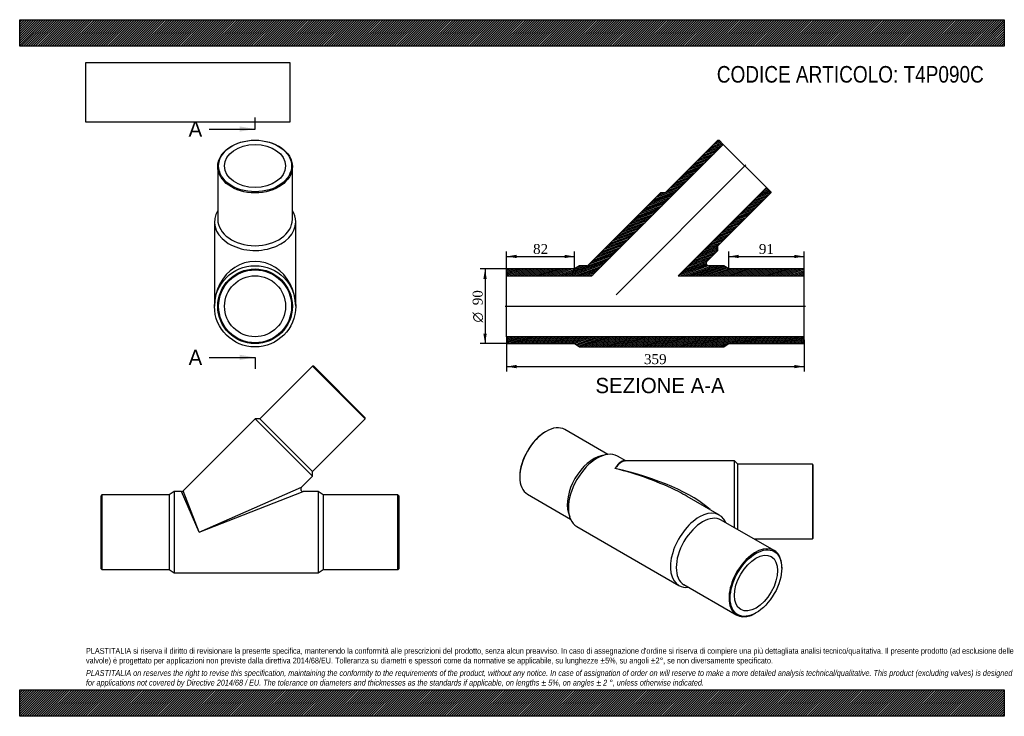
# Model space of a CAD drawing. Header units: millimetres. Extents: x 0 to 1188, y 0 to 840.
import ezdxf
from ezdxf.enums import TextEntityAlignment as Align
from ezdxf.lldxf.tags import DXFTag

# ---------------------------------------------------------------- set-up
doc = ezdxf.new("R2010")
doc.units = ezdxf.units.MM
doc.header["$LTSCALE"] = 4
for name, color, linetype in [('Default', 7, 'Continuous'), ('DV3_Default', 7, 'Continuous'), ('T4P090C', 7, 'Continuous')]:
    doc.layers.add(name, color=color, linetype=linetype)
doc.styles.add('SEACAD_Solid_Edge_ANSI', font='seans.ttf')
doc.styles.add('SEACAD_Solid_Edge_ANSI1_Symbols', font='semeca1.ttf')
doc.styles.add('SEACAD_Times_New_Roman', font='times.ttf')
tags = doc.linetypes.add('CENTER2', pattern=[28.575, 19.05, -3.175, 3.175, -3.175]).pattern_tags.tags
tags[10:11] = [DXFTag(74, 4), DXFTag(75, 0), DXFTag(340, '0'), DXFTag(46, 0.0), DXFTag(50, 0.0), DXFTag(44, 0.0), DXFTag(45, 0.0)]
tags[8:9] = [DXFTag(74, 4), DXFTag(75, 0), DXFTag(340, '0'), DXFTag(46, 0.0), DXFTag(50, 0.0), DXFTag(44, 0.0), DXFTag(45, 0.0)]
tags[6:7] = [DXFTag(74, 4), DXFTag(75, 0), DXFTag(340, '0'), DXFTag(46, 0.0), DXFTag(50, 0.0), DXFTag(44, 0.0), DXFTag(45, 0.0)]
tags[4:5] = [DXFTag(74, 4), DXFTag(75, 0), DXFTag(340, '0'), DXFTag(46, 0.0), DXFTag(50, 0.0), DXFTag(44, 0.0), DXFTag(45, 0.0)]
doc.dimstyles.new('ANSImm', dxfattribs={"dimtxt": 12, "dimasz": 12, "dimexe": 6, "dimexo": 0, "dimgap": 3, "dimtad": 1, "dimdsep": 46, "dimtxsty": 'SEACAD_Times_New_Roman', "dimblk1": '_SE_FILLED', "dimblk2": '_SE_FILLED', "dimsah": 1, "dimcen": 6, "dimazin": 0, "dimtfac": 0.85, "dimtdec": 3, "dimtofl": 0, "dimtmove": 0, "dimatfit": 3, "dimfxl": 1, "dimarcsym": 0})
picture_1 = doc.add_image_def('image1.jpg', size_in_pixel=(4302, 1260))

# ---------------------------------------------------------------- blocks, each defined once
blk = doc.blocks.new('SE')
at = {"layer": 'T4P090C', "color": 7, "linetype": 'Continuous'}
for p, q in [((353.3, 422.3), (289.6, 358.7)), ((416.9, 358.7), (353.3, 422.3)), ((354.7, 422.3), (353.3, 422.3)), ((354.7, 422.3), (416.9, 360.1)), ((284, 358.7), (197.2, 271.9)), ((284, 358.7), (353.3, 289.4)), ((289.6, 358.7), (284, 358.7)), ((289.6, 358.7), (353.3, 295)), ((353.3, 295), (416.9, 358.7)), ((416.9, 358.7), (416.9, 360.1)), ((340, 276.1), (353.3, 289.4)), ((353.3, 289.4), (353.3, 295)), ((216.6, 222), (340, 276.1)), ((99.3, 267), (98.3, 266)), ((98.3, 178), (98.3, 266)), ((99.3, 267), (99.3, 177)), ((180.3, 267), (99.3, 267)), ((186.3, 271), (180.3, 267)), ((180.3, 267), (180.3, 177)), ((186.3, 271), (186.3, 173)), ((195.1, 271), (186.3, 271)), ((216.6, 222), (195.1, 271)), ((216.6, 222), (197.2, 271.9)), ((216.6, 222), (342.1, 271)), ((360.3, 271), (342.1, 271)), ((360.3, 271), (360.3, 173)), ((366.3, 267), (360.3, 271)), ((366.3, 267), (366.3, 177)), ((456.3, 267), (366.3, 267)), ((456.3, 177), (456.3, 267)), ((457.3, 266), (456.3, 267)), ((457.3, 266), (457.3, 178)), ((98.3, 178), (99.3, 177)), ((99.3, 177), (180.3, 177)), ((180.3, 177), (186.3, 173)), ((186.3, 173), (360.3, 173)), ((360.3, 173), (366.3, 177)), ((366.3, 177), (456.3, 177)), ((456.3, 177), (457.3, 178))]:
    blk.add_line(p, q, dxfattribs=at)
for centre, start, end in [((342.1, 274), 136.5622, 268.4092), ((195.1, 274), 270.5163, 314.7965)]:
    blk.add_arc(centre, 3, start, end, dxfattribs=at)
blk = doc.blocks.new('SE1')
at = {"layer": 'T4P090C', "color": 7, "linetype": 'Continuous'}
for p, q in [((239, 662.9), (239, 599.3)), ((329, 599.3), (329, 662.9)), ((235, 596.4), (235, 494.4)), ((333, 494.4), (333, 596.4))]:
    blk.add_line(p, q, dxfattribs=at)
for radius in [49, 45, 44, 36.8]:
    blk.add_circle((284, 494.4), radius, dxfattribs=at)
for centre, major_axis in [((284, 662.9), (-45, 0)), ((284, 663.6), (44, 0)), ((284, 663.6), (36.8, 0))]:
    blk.add_ellipse(centre, major_axis=major_axis, ratio=0.707107, dxfattribs=at)
for centre, major_axis, ratio, start_param, end_param in [((284, 596.4), (49, 0), 0.707107, 2.734731, 6.283185), ((284, 596.4), (49, 0), 0.707107, 0, 0.406861), ((284, 599.3), (45, 0), 0.707107, 3.141593, 6.283185), ((284, 494.4), (0, -54.1), 0.905373, 1.570796, 4.712389)]:
    blk.add_ellipse(centre, major_axis=major_axis, ratio=ratio, start_param=start_param, end_param=end_param, dxfattribs=at)
blk = doc.blocks.new('SE3')
at = {"color": 7, "linetype": 'Continuous', "style": 'SEACAD_Solid_Edge_ANSI'}
blk.add_text('A', height=18.4, dxfattribs=at).set_placement((203.8, 717.4), align=Align.TOP_LEFT)
blk = doc.blocks.new('SE4')
at = {"color": 7, "linetype": 'Continuous', "style": 'SEACAD_Solid_Edge_ANSI'}
blk.add_text('A', height=18.4, dxfattribs=at).set_placement((203.8, 442), align=Align.TOP_LEFT)
blk = doc.blocks.new('SEANNOT_GROUP')
at = {"linetype": 'Continuous'}
blk.add_hatch(color=7, dxfattribs=at).paths.add_polyline_path([(265.6, 705.1), (284, 708.2), (265.6, 711.3)])
at = {"color": 7, "linetype": 'Continuous'}
blk.add_lwpolyline([(228.8, 708.2), (284, 708.2)], dxfattribs=at)
blk = doc.blocks.new('SEANNOT_GROUP1')
at = {"linetype": 'Continuous'}
blk.add_hatch(color=7, dxfattribs=at).paths.add_polyline_path([(265.6, 429.7), (284, 432.8), (265.6, 435.9)])
at = {"color": 7, "linetype": 'Continuous'}
blk.add_lwpolyline([(228.8, 432.8), (284, 432.8)], dxfattribs=at)
blk = doc.blocks.new('SE2')
at = {"layer": 'Default', "color": 7, "linetype": 'CENTER2'}
for p, q in [((284, 708.2), (284, 722)), ((284, 432.8), (284, 419))]:
    blk.add_line(p, q, dxfattribs=at)
at = {"layer": 'Default', "color": 7, "linetype": 'CENTER2', "const_width": 0.0001}
blk.add_lwpolyline([(284, 708.2), (284, 432.8)], dxfattribs=at)
at = {"layer": 'Default'}
for name in ['SE3', 'SEANNOT_GROUP', 'SE4', 'SEANNOT_GROUP1']:
    blk.add_blockref(name, (0, 0), dxfattribs=at)
blk = doc.blocks.new('SE5')
at = {"layer": 'T4P090C', "linetype": 'Continuous'}
h = blk.add_hatch(dxfattribs=at)
h.set_pattern_fill('LINE', scale=0.472441, angle=200, style=0)
edge = h.paths.add_edge_path()
edge.add_line((675.5, 543.4), (669.5, 539.4))
edge.add_line((669.5, 539.4), (588.5, 539.4))
edge.add_line((588.5, 539.4), (587.5, 538.4))
edge.add_line((587.5, 538.4), (587.5, 531.2))
edge.add_line((587.5, 531.2), (690.5, 531.2))
edge.add_line((690.5, 531.2), (848.9, 689.6))
edge.add_line((848.9, 689.6), (843.8, 694.7))
edge.add_line((843.8, 694.7), (842.4, 694.7))
edge.add_line((842.4, 694.7), (778.8, 631.1))
edge.add_line((778.8, 631.1), (773.1, 631.1))
edge.add_line((773.1, 631.1), (686.3, 544.3))
edge.add_arc((684.2, 546.4), 3, 270, 315, ccw=False)
edge.add_line((684.2, 543.4), (675.5, 543.4))
h = blk.add_hatch(dxfattribs=at)
h.set_pattern_fill('LINE', scale=0.472441, angle=200, style=0)
edge = h.paths.add_edge_path()
edge.add_line((849.5, 543.4), (831.3, 543.4))
edge.add_arc((831.3, 546.4), 3, 135, 270, ccw=False)
edge.add_line((829.2, 548.5), (842.4, 561.8))
edge.add_line((842.4, 561.8), (842.4, 567.4))
edge.add_line((842.4, 567.4), (906.1, 631.1))
edge.add_line((906.1, 631.1), (906.1, 632.5))
edge.add_line((906.1, 632.5), (901, 637.6))
edge.add_line((901, 637.6), (794.6, 531.2))
edge.add_line((794.6, 531.2), (946.5, 531.2))
edge.add_line((946.5, 531.2), (946.5, 538.4))
edge.add_line((946.5, 538.4), (945.5, 539.4))
edge.add_line((945.5, 539.4), (855.5, 539.4))
edge.add_line((855.5, 539.4), (849.5, 543.4))
h = blk.add_hatch(dxfattribs=at)
h.set_pattern_fill('LINE', scale=0.472441, angle=200, style=0)
h.paths.add_polyline_path([(588.5, 449.4), (669.5, 449.4), (675.5, 445.4), (849.5, 445.4), (855.5, 449.4), (945.5, 449.4), (946.5, 450.4), (946.5, 457.6), (587.5, 457.6), (587.5, 450.4)])
at = {"layer": 'DV3_Default', "color": 7, "linetype": 'CENTER2'}
for p, q in [((719.6, 508.2), (876.2, 664.9)), ((585.7, 494.4), (948.2, 494.4))]:
    blk.add_line(p, q, dxfattribs=at)
at = {"layer": 'T4P090C', "color": 7, "linetype": 'Continuous'}
for p, q in [((690.5, 531.2), (848.9, 689.6)), ((842.4, 694.7), (778.8, 631.1)), ((842.4, 694.7), (843.8, 694.7)), ((848.9, 689.6), (843.8, 694.7)), ((901, 637.6), (848.9, 689.6)), ((773.1, 631.1), (686.3, 544.3)), ((778.8, 631.1), (773.1, 631.1)), ((901, 637.6), (794.6, 531.2)), ((842.4, 567.4), (906.1, 631.1)), ((906.1, 632.5), (901, 637.6)), ((906.1, 632.5), (906.1, 631.1)), ((829.2, 548.5), (842.4, 561.8)), ((842.4, 561.8), (842.4, 567.4)), ((587.5, 538.4), (588.5, 539.4)), ((587.5, 538.4), (587.5, 531.2)), ((669.5, 539.4), (588.5, 539.4)), ((675.5, 543.4), (669.5, 539.4)), ((684.2, 543.4), (675.5, 543.4)), ((849.5, 543.4), (831.3, 543.4)), ((855.5, 539.4), (849.5, 543.4)), ((945.5, 539.4), (855.5, 539.4)), ((945.5, 539.4), (946.5, 538.4)), ((946.5, 531.2), (946.5, 538.4)), ((587.5, 457.6), (587.5, 531.2)), ((587.5, 531.2), (690.5, 531.2)), ((794.6, 531.2), (946.5, 531.2)), ((946.5, 457.6), (946.5, 531.2)), ((587.5, 457.6), (587.5, 450.4)), ((946.5, 457.6), (587.5, 457.6)), ((946.5, 450.4), (946.5, 457.6)), ((588.5, 449.4), (587.5, 450.4)), ((588.5, 449.4), (669.5, 449.4)), ((669.5, 449.4), (675.5, 445.4)), ((675.5, 445.4), (849.5, 445.4)), ((849.5, 445.4), (855.5, 449.4)), ((855.5, 449.4), (945.5, 449.4)), ((946.5, 450.4), (945.5, 449.4))]:
    blk.add_line(p, q, dxfattribs=at)
for centre, start, end in [((831.3, 546.4), 135, 270), ((684.2, 546.4), 270, 315)]:
    blk.add_arc(centre, 3, start, end, dxfattribs=at)
blk = doc.blocks.new('SE6')
at = {"layer": 'T4P090C', "color": 7, "linetype": 'Continuous'}
for p, q in [((709.6, 315.8), (657.7, 345.7)), ((635.2, 343.5), (634.5, 343.1)), ((706.8, 315.3), (701.7, 314.2)), ((731.3, 307.9), (721.2, 313.7)), ((862.5, 307.9), (730.6, 307.9)), ((862.5, 227.5), (862.5, 307.9)), ((866.5, 303.9), (862.5, 307.9)), ((866.5, 225.2), (866.5, 303.9)), ((956.5, 303.9), (866.5, 303.9)), ((956.5, 303.9), (956.5, 213.9)), ((957.5, 302.9), (956.5, 303.9)), ((957.5, 214.9), (957.5, 302.9)), ((603.4, 289.2), (603.4, 288.4)), ((612.7, 267.8), (664.6, 237.9)), ((844.3, 242.6), (805.4, 265.1)), ((662.1, 245.4), (663.6, 240.5)), ((672.2, 228.8), (795.3, 157.8)), ((910.2, 200), (846.5, 236.7)), ((886.1, 213.9), (956.5, 213.9)), ((956.5, 213.9), (957.5, 214.9)), ((919.5, 178.6), (919.5, 179.4)), ((801.5, 158.8), (865.2, 122)), ((887.7, 124.3), (888.4, 124.7))]:
    blk.add_line(p, q, dxfattribs=at)
for centre, major_axis, ratio, start_param, end_param in [((635.2, 306.8), (-22.5, -39), 0.57735, 3.141593, 6.283185), ((634.5, 307.2), (22, 38.1), 0.57735, 0.785398, 2.356194), ((696.7, 271.2), (-24.5, -42.4), 0.57735, 3.141593, 6.283185), ((692.5, 273.7), (-22.5, -39), 0.57735, 3.632475, 5.792303), ((718.2, 258.9), (-12.5, -49.1), 0.302004, 3.108977, 3.842248), ((718.2, 258.9), (-14.1, -48.8), 0.334432, 3.237747, 3.853227), ((718.2, 258.9), (-125.2, 31.2), 0.301739, 3.632241, 4.787479), ((718.2, 258.9), (-123, 34.5), 0.302659, 4.12819, 4.797149), ((718.2, 258.9), (-123, 34.5), 0.302659, 4.011751, 4.12819), ((819.8, 200.2), (-24.5, -42.4), 0.57735, 2.734731, 6.283185), ((824, 197.7), (-22.5, -39), 0.57735, 3.141593, 6.283185), ((887.7, 161), (22.5, 39), 0.57735, 0, 3.926991), ((887.7, 161), (22.5, 39), 0.57735, 5.497787, 6.283185), ((819.8, 200.2), (-24.5, -42.4), 0.57735, 0, 0.406861)]:
    blk.add_ellipse(centre, major_axis=major_axis, ratio=ratio, start_param=start_param, end_param=end_param, dxfattribs=at)
for major_axis in [(-22, -38.1), (-18.4, -31.9)]:
    blk.add_ellipse((888.4, 160.6), major_axis=major_axis, ratio=0.57735, dxfattribs=at)
blk = doc.blocks.new('DMBLK39')
at = {"layer": 'Default', "linetype": 'Continuous'}
for points in [[(599.5, 419.7), (599.5, 423.7), (587.5, 421.7)], [(934.5, 419.7), (946.5, 421.7), (934.5, 423.7)]]:
    blk.add_hatch(color=7, dxfattribs=at).paths.add_polyline_path(points)
at = {"layer": 'Default', "color": 7, "linetype": 'Continuous'}
for p, q in [((587.5, 454), (587.5, 415.7)), ((946.5, 454), (946.5, 415.7)), ((587.5, 421.7), (946.5, 421.7))]:
    blk.add_line(p, q, dxfattribs=at)
at = {"layer": 'Default', "color": 7, "linetype": 'Continuous', "style": 'SEACAD_Times_New_Roman'}
blk.add_text('359', height=12, dxfattribs=at).set_placement((753.3, 436.7), align=Align.TOP_LEFT)
blk = doc.blocks.new('_SE_FILLED')
at = {"color": 0}
blk.add_line((0, 0), (-1, 0), dxfattribs=at)
blk.add_solid([(0, 0), (-1, -0.1665), (-1, 0.1665), (0, 0)], dxfattribs=at)
blk = doc.blocks.new('DMBLK40')
at = {"layer": 'Default', "linetype": 'Continuous'}
for points in [[(867.5, 556.5), (855.5, 554.5), (867.5, 552.5)], [(934.5, 556.5), (934.5, 552.5), (946.5, 554.5)]]:
    blk.add_hatch(color=7, dxfattribs=at).paths.add_polyline_path(points)
at = {"layer": 'Default', "color": 7, "linetype": 'Continuous'}
for p, q in [((855.5, 539.4), (855.5, 560.5)), ((946.5, 538.4), (946.5, 560.5)), ((855.5, 554.5), (946.5, 554.5))]:
    blk.add_line(p, q, dxfattribs=at)
at = {"layer": 'Default', "color": 7, "linetype": 'Continuous', "style": 'SEACAD_Times_New_Roman'}
blk.add_text('91', height=12, dxfattribs=at).set_placement((891.9, 569.5), align=Align.TOP_LEFT)
blk = doc.blocks.new('DMBLK41')
at = {"layer": 'Default', "linetype": 'Continuous'}
for points in [[(599.5, 556.5), (587.5, 554.5), (599.5, 552.5)], [(657.5, 556.5), (657.5, 552.5), (669.5, 554.5)]]:
    blk.add_hatch(color=7, dxfattribs=at).paths.add_polyline_path(points)
at = {"layer": 'Default', "color": 7, "linetype": 'Continuous'}
for p, q in [((587.5, 531.2), (587.5, 560.5)), ((669.5, 539.4), (669.5, 560.5)), ((587.5, 554.5), (669.5, 554.5))]:
    blk.add_line(p, q, dxfattribs=at)
at = {"layer": 'Default', "color": 7, "linetype": 'Continuous', "style": 'SEACAD_Times_New_Roman'}
blk.add_text('82', height=12, dxfattribs=at).set_placement((619.4, 569.5), align=Align.TOP_LEFT)
blk = doc.blocks.new('GDimGGroup')
at = {"layer": 'Default', "linetype": 'Continuous'}
for points in [[(559.5, 527.4), (563.5, 527.4), (561.5, 539.4)], [(559.5, 461.4), (561.5, 449.4), (563.5, 461.4)]]:
    blk.add_hatch(color=7, dxfattribs=at).paths.add_polyline_path(points)
at = {"layer": 'Default', "color": 7, "linetype": 'Continuous'}
for p, q in [((588.5, 539.4), (555.5, 539.4)), ((561.5, 539.4), (561.5, 449.4)), ((588.5, 449.4), (555.5, 449.4))]:
    blk.add_line(p, q, dxfattribs=at)
for s, style, p in [('90', 'SEACAD_Times_New_Roman', (546.5, 495.7)), ('O', 'SEACAD_Solid_Edge_ANSI1_Symbols', (546.5, 474.9))]:
    blk.add_text(s, height=12, rotation=90, dxfattribs=dict(at, style=style)).set_placement(p, align=Align.TOP_LEFT)

msp = doc.modelspace()

# ---------------------------------------------------------------- hatches: boundary and pattern name
at = {"layer": 'Default', "linetype": 'Continuous'}
h = msp.add_hatch(dxfattribs=at)
h.set_pattern_fill('LINE', scale=0.629921, angle=45, style=0)
h.paths.add_polyline_path([(1188, 808), (1188, 840), (0, 840), (0, 808)])
for points in [[(1188, 808), (1188, 840), (0, 840), (0, 808)], [(1188, 0), (1188, 32), (0, 32), (0, 0)]]:
    msp.add_hatch(color=7, dxfattribs=at).paths.add_polyline_path(points)
h = msp.add_hatch(dxfattribs=at)
h.set_pattern_fill('LINE', scale=0.629921, angle=45, style=0)
h.paths.add_polyline_path([(1188, 0), (1188, 32), (0, 32), (0, 0)])

# ---------------------------------------------------------------- linework, layer by layer
at = {"layer": 'Default', "color": 7, "linetype": 'Continuous'}
for p, q in [((0, 840), (1188, 840)), ((0, 808), (0, 840)), ((1188, 840), (1188, 808)), ((1188, 808), (0, 808)), ((0, 32), (1188, 32)), ((0, 0), (0, 32)), ((1188, 32), (1188, 0)), ((1188, 0), (0, 0))]:
    msp.add_line(p, q, dxfattribs=at)

# ---------------------------------------------------------------- block references
at = {"layer": 'Default'}
for name in ['SE2', 'SE1', 'SE5', 'GDimGGroup', 'SE', 'SE6']:
    msp.add_blockref(name, (0, 0), dxfattribs=at)

# ---------------------------------------------------------------- texts
at = {"layer": 'Default', "color": 7, "linetype": 'Continuous', "style": 'SEACAD_Solid_Edge_ANSI'}
msp.add_text('SEZIONE A-A', height=18.4, dxfattribs=at).set_placement((694.723, 408.058), align=Align.TOP_LEFT)
at = {"layer": 'Default', "attachment_point": 1}
for s, insert, char_height, width in [('{\\fArial Narrow|b0||i0||c0|p34;\\C7;\\H20.;\\W1.;CODICE ARTICOLO: T4P090C}', (841.145, 784.134), 20, 332.27914), ("{\\fArial Narrow|b0||i0||c0|p34;\\C7;\\H7.;\\W1.;PLASTITALIA si riserva il diritto di revisionare la presente specifica, mantenendo la conformità alle prescrizioni del prodotto, senza alcun preavviso. In caso di assegnazione d'ordine si riserva di compiere una più dettagliata analisi tecnico/qualitativa. Il presente prodotto (ad esclusione delle \\P}{\\fArial Narrow|b0||i0||c0|p34;\\C7;\\H7.;\\W1.;valvole) è progettato per applicazioni non previste dalla direttiva 2014/68/EU. Tolleranza su diametri e spessori come da normative se applicabile, su lunghezze ±5%, su angoli ±2°, se non diversamente specificato.\\P}{\\fArial Narrow|b0||i0||c0|p34;\\C7;\\H2.;\\W1.;   \\P}{\\fArial Narrow|b0||i1||c0|p34;\\C7;\\H7.;\\W1.;PLASTITALIA on reserves the right to revise this specification, maintaining the conformity to the requirements of the product, without any notice. In case of assignation of order on will reserve to make a more detailed analysis technical/qualitative. This product (excluding valves) is designed \\P}{\\fArial Narrow|b0||i1||c0|p34;\\C7;\\H7.;\\W1.;for applications not covered by Directive 2014/68 / EU. The tolerance on diameters and thicknesses as the standards if applicable, on lengths ± 5%, on angles ± 2 °, unless otherwise indicated.\\P}", (80, 82.409), 7, 1028)]:
    msp.add_mtext(s, dxfattribs=dict(at, insert=insert, char_height=char_height, width=width))

# ---------------------------------------------------------------- dimensions: what is measured, and where the dimension line sits
at = {"layer": 'Default', "color": 7, "linetype": 'Continuous'}
for base, p1, p2, picture, middle in [((669.45, 554.482), (587.45, 531.206), (669.45, 539.406), 'DMBLK41', (628.45, 554.482)), ((946.45, 554.482), (855.45, 539.406), (946.45, 538.406), 'DMBLK40', (900.95, 554.482))]:
    dim = msp.add_linear_dim(base=base, p1=p1, p2=p2, text='\\A1;<>', dimstyle='ANSImm', dxfattribs=at)
    dim.commit()
    dim.dimension.update_dxf_attribs({"geometry": picture, "text_midpoint": middle, "dimtype": 160})
dim = msp.add_linear_dim(base=(587.45, 421.658), p1=(587.45, 454.006), p2=(946.45, 454.006), angle=360, text='\\A1;<>', dimstyle='ANSImm', dxfattribs=at)
dim.commit()
dim.dimension.update_dxf_attribs({"geometry": 'DMBLK39', "text_midpoint": (766.95, 421.658), "dimtype": 161})

# ---------------------------------------------------------------- pictures from other files: only their frames are drawn
image = msp.add_image(picture_1, insert=(80, 716.413), size_in_units=(245.829, 72))
image.dxf.flags = 7

doc.saveas('drawing.dxf')
